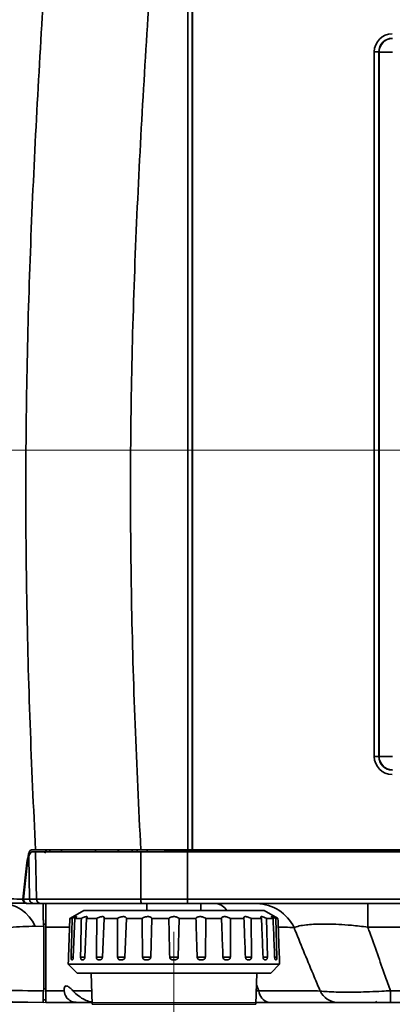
# Model space of a CAD drawing. Header units: millimetres. Extents: x 0 to 1118, y 0 to 864.
# Tile 149 of 250: x 626 to 647, y 437 to 492. Entities that reach past the tile are written whole.
import ezdxf

# ---------------------------------------------------------------- set-up
doc = ezdxf.new("R2010")
doc.units = ezdxf.units.MM
doc.linetypes.add('CENTERX2', pattern=[20.32, 12.7, -2.54, 2.54, -2.54])
doc.styles.add('SLDTEXTSTYLE0', font='TXT', dxfattribs={"width": 0.605})
doc.dimstyles.new('SLDDIMSTYLE5', dxfattribs={"dimtxt": 4.233333, "dimasz": 4.572, "dimexe": 0, "dimexo": 0.0625, "dimgap": 1.058333, "dimtad": 0, "dimtih": 1, "dimtoh": 1, "dimdec": 1, "dimlfac": 4, "dimrnd": 1e-09, "dimzin": 12, "dimdsep": 46, "dimtxsty": 'SLDTEXTSTYLE0', "dimsah": 1, "dimcen": 0.09, "dimadec": 0, "dimazin": 3, "dimtfac": 1, "dimtofl": 0, "dimtmove": 0, "dimatfit": 3, "dimfxl": 1, "dimfrac": 2, "dimtolj": 1, "dimtzin": 12, "dimarcsym": 0})
doc.dimstyles.new('SLDDIMSTYLE6', dxfattribs={"dimtxt": 4.233333, "dimasz": 4.572, "dimexe": 0, "dimexo": 0.0625, "dimgap": 1.058333, "dimtad": 0, "dimtih": 1, "dimtoh": 1, "dimdec": 1, "dimlfac": 4, "dimrnd": 1e-09, "dimzin": 4, "dimdsep": 46, "dimtxsty": 'SLDTEXTSTYLE0', "dimsah": 1, "dimcen": 0.09, "dimadec": 0, "dimazin": 1, "dimtfac": 1, "dimtofl": 0, "dimtmove": 0, "dimatfit": 3, "dimfxl": 1, "dimfrac": 2, "dimtolj": 1, "dimtzin": 12, "dimarcsym": 0})

# ---------------------------------------------------------------- blocks, each defined once
blk = doc.blocks.new('_D_18')
at = {"color": 7, "linetype": 'Continuous', "lineweight": 0}
for p, q in [((692.081, 468.099), (558.516, 468.099)), ((560.116, 468.099), (560.116, 455.973)), ((560.116, 437.349), (560.116, 449.476)), ((645.491, 437.349), (558.516, 437.349))]:
    blk.add_line(p, q, dxfattribs=at)
at = {"color": 7, "linetype": 'Continuous', "lineweight": 18}
for points in [[(560.116, 468.099), (559.354, 463.527), (560.878, 463.527)], [(560.116, 437.349), (560.878, 441.921), (559.354, 441.921)]]:
    blk.add_solid(points, dxfattribs=at)
at = {"color": 7, "linetype": 'Continuous', "lineweight": 18, "insert": (552.84, 454.933), "char_height": 4.2333, "attachment_point": 1, "style": 'SLDTEXTSTYLE0'}
blk.add_mtext('123.0', dxfattribs=at)
blk = doc.blocks.new('_D_19')
at = {"color": 7, "linetype": 'Continuous', "lineweight": 0}
for p, q in [((582.524, 446.874), (582.524, 408.011)), ((635.056, 434.043), (635.056, 408.011)), ((582.524, 409.611), (635.056, 409.611)), ((635.056, 409.611), (648.353, 409.611))]:
    blk.add_line(p, q, dxfattribs=at)
at = {"color": 7, "linetype": 'Continuous', "lineweight": 18}
for points in [[(582.524, 409.611), (587.096, 408.849), (587.096, 410.373)], [(635.056, 409.611), (630.484, 410.373), (630.484, 408.849)]]:
    blk.add_solid(points, dxfattribs=at)
at = {"color": 7, "linetype": 'Continuous', "lineweight": 18, "char_height": 4.23333, "attachment_point": 1, "style": 'SLDTEXTSTYLE0'}
for s, insert in [("DIMENSION 'A'", (655.372, 415.068)), ('(SEE LENS TABLE)', (649.322, 408.571))]:
    blk.add_mtext(s, dxfattribs=dict(at, insert=insert))
blk = doc.blocks.new('_D_20')
at = {"color": 7, "linetype": 'Continuous', "lineweight": 0}
for p, q in [((771.681, 444.249), (771.681, 423.233)), ((635.056, 434.043), (635.056, 423.233)), ((704.986, 428.082), (703.531, 428.082)), ((703.531, 428.082), (703.531, 421.585)), ((716.304, 428.082), (717.759, 428.082)), ((717.759, 428.082), (717.759, 421.585)), ((635.056, 424.833), (686.554, 424.833)), ((771.681, 424.833), (720.184, 424.833)), ((703.531, 421.585), (704.986, 421.585)), ((717.759, 421.585), (716.304, 421.585))]:
    blk.add_line(p, q, dxfattribs=at)
at = {"color": 7, "linetype": 'Continuous', "lineweight": 18}
for points in [[(635.056, 424.833), (639.628, 424.071), (639.628, 425.595)], [(771.681, 424.833), (767.109, 425.595), (767.109, 424.071)]]:
    blk.add_solid(points, dxfattribs=at)
at = {"color": 7, "linetype": 'Continuous', "lineweight": 18, "char_height": 4.2333, "attachment_point": 1, "style": 'SLDTEXTSTYLE0'}
for s, insert in [('546.5', (687.523, 427.042)), ('21.5', (704.986, 427.042))]:
    blk.add_mtext(s, dxfattribs=dict(at, insert=insert))

msp = doc.modelspace()

# ---------------------------------------------------------------- linework, layer by layer
at = {"color": 7, "linetype": 'Continuous', "lineweight": 35}
for p, q in [((635.823, 501.787), (635.823, 445.849)), ((636.089, 445.849), (636.089, 501.787)), ((636.073, 501.087), (636.073, 445.862)), ((646.19, 451.032), (646.19, 490.266)), ((646.44, 490.266), (646.19, 490.266)), ((646.44, 490.266), (646.44, 451.032)), ((646.454, 490.252), (646.44, 490.266)), ((646.454, 451.046), (646.454, 490.252)), ((647.204, 490.252), (646.454, 490.252)), ((646.44, 451.032), (646.19, 451.032)), ((646.44, 451.032), (646.454, 451.046)), ((647.204, 451.046), (646.454, 451.046)), ((627.36, 445.849), (627.144, 445.849)), ((627.163, 445.724), (627.366, 445.724)), ((627.412, 443.095), (627.366, 445.724)), ((628.149, 445.724), (628.149, 445.818)), ((628.802, 445.724), (628.805, 445.849)), ((630.69, 445.724), (630.692, 445.849)), ((631.987, 445.849), (631.942, 445.724)), ((632.746, 445.849), (632.713, 445.724)), ((633.026, 445.849), (632.996, 445.724)), ((633.214, 445.849), (635.823, 445.849)), ((633.221, 445.724), (633.223, 443.095)), ((635.806, 445.724), (633.221, 445.724)), ((633.571, 445.724), (633.571, 445.849)), ((634.558, 445.773), (634.558, 445.849)), ((634.558, 445.773), (634.568, 445.782)), ((634.568, 445.782), (634.568, 445.849)), ((634.818, 445.849), (634.818, 445.786)), ((634.818, 445.786), (635.947, 445.786)), ((634.818, 445.724), (634.818, 445.786)), ((635.808, 443.095), (635.806, 445.724)), ((765.431, 445.724), (635.806, 445.724)), ((636.073, 445.862), (635.823, 445.849)), ((635.947, 445.724), (635.947, 445.786)), ((636.073, 445.771), (636.073, 445.862)), ((648.422, 445.771), (636.073, 445.771)), ((636.089, 445.849), (636.074, 445.834)), ((636.074, 445.834), (648.416, 445.834)), ((765.431, 445.849), (636.089, 445.849)), ((626.885, 445.117), (626.665, 443.099)), ((626.992, 445.499), (626.907, 444.992)), ((626.992, 445.499), (627.034, 443.095)), ((626.701, 443.095), (626.907, 444.992)), ((627.931, 442.849), (627.931, 442.877)), ((633.223, 443.095), (635.808, 443.095)), ((635.808, 443.095), (765.431, 443.095)), ((630.047, 442.474), (629.437, 442.122)), ((630.047, 442.474), (640.065, 442.474)), ((635.814, 442.849), (633.236, 442.849)), ((633.556, 442.849), (633.556, 442.474)), ((765.431, 442.849), (635.814, 442.849)), ((636.556, 442.474), (636.556, 442.849)), ((640.676, 442.122), (640.065, 442.474)), ((645.828, 442.849), (645.828, 441.546)), ((629.277, 442.026), (629.2, 439.869)), ((629.277, 442.026), (629.401, 442.026)), ((629.547, 442.026), (629.461, 439.869)), ((629.547, 442.026), (629.91, 442.026)), ((630.193, 442.026), (630.103, 439.869)), ((630.193, 442.026), (630.77, 442.026)), ((631.17, 442.026), (631.083, 439.869)), ((631.17, 442.026), (631.922, 442.026)), ((632.412, 442.026), (632.334, 439.869)), ((632.412, 442.026), (633.288, 442.026)), ((633.834, 442.026), (633.77, 439.869)), ((633.834, 442.026), (634.774, 442.026)), ((635.339, 442.026), (635.294, 439.869)), ((635.339, 442.026), (636.279, 442.026)), ((636.825, 442.026), (636.801, 439.869)), ((636.825, 442.026), (637.701, 442.026)), ((638.191, 442.026), (638.19, 439.869)), ((638.191, 442.026), (638.943, 442.026)), ((639.343, 442.026), (639.365, 439.869)), ((639.343, 442.026), (639.92, 442.026)), ((640.202, 442.026), (640.247, 439.869)), ((640.202, 442.026), (640.565, 442.026)), ((640.712, 442.026), (640.775, 439.869)), ((640.712, 442.026), (640.835, 442.026)), ((627.819, 441.583), (627.351, 441.591)), ((627.815, 441.698), (627.931, 441.7)), ((627.819, 441.583), (627.815, 441.698)), ((627.931, 441.576), (627.931, 441.7)), ((629.26, 441.546), (627.931, 441.546)), ((670.062, 441.546), (645.828, 441.546)), ((629.19, 439.724), (629.181, 439.474)), ((629.19, 439.724), (629.19, 439.724)), ((629.338, 439.869), (629.464, 439.869)), ((629.407, 439.724), (629.374, 439.724)), ((629.866, 439.869), (630.107, 439.869)), ((630.008, 439.724), (629.945, 439.724)), ((630.748, 439.869), (631.084, 439.869)), ((630.953, 439.724), (630.864, 439.724)), ((631.923, 439.869), (632.336, 439.869)), ((632.178, 439.724), (632.069, 439.724)), ((633.311, 439.869), (633.77, 439.869)), ((633.599, 439.724), (633.477, 439.724)), ((634.819, 439.869), (635.294, 439.869)), ((635.12, 439.724), (634.993, 439.724)), ((636.343, 439.869), (636.801, 439.869)), ((636.636, 439.724), (636.514, 439.724)), ((637.776, 439.869), (638.19, 439.869)), ((638.044, 439.724), (637.935, 439.724)), ((639.009, 439.869), (639.365, 439.869)), ((639.249, 439.724), (639.16, 439.724)), ((640.006, 439.869), (640.247, 439.869)), ((640.168, 439.724), (640.105, 439.724)), ((640.649, 439.869), (640.775, 439.869)), ((640.739, 439.724), (640.706, 439.724)), ((640.923, 439.724), (640.922, 439.724)), ((640.931, 439.474), (640.923, 439.724)), ((629.181, 439.474), (629.681, 438.974)), ((629.181, 439.474), (640.931, 439.474)), ((640.431, 438.974), (640.931, 439.474)), ((629.681, 438.974), (640.431, 438.974)), ((630.453, 438.974), (630.513, 437.244)), ((639.6, 437.244), (639.66, 438.974)), ((627.807, 437.986), (627.781, 437.868)), ((627.816, 438.099), (627.807, 437.986)), ((627.816, 438.099), (627.931, 438.101)), ((629.438, 438.001), (630.487, 438.001)), ((639.626, 437.991), (639.765, 437.995)), ((639.637, 438.329), (639.765, 437.995)), ((647.091, 438.001), (753.521, 438.001)), ((647.091, 437.349), (647.091, 438.001)), ((627.781, 437.352), (625.208, 437.397)), ((627.781, 437.497), (627.931, 437.499)), ((646.244, 437.349), (646.306, 437.412)), ((630.51, 437.349), (629.7, 437.349)), ((630.513, 437.244), (639.6, 437.244)), ((753.521, 437.349), (647.091, 437.349))]:
    msp.add_line(p, q, dxfattribs=at)
at = {"color": 7, "linetype": 'CENTERX2', "lineweight": 18}
msp.add_line((635.056, 435.643), (635.056, 441.287), dxfattribs=at)
at = {"color": 7, "linetype": 'Continuous', "lineweight": 35, "flags": 128}
msp.add_lwpolyline([(627.931, 441.546), (627.931, 441.968), (627.931, 442.215), (627.931, 442.36), (627.931, 442.421), (627.931, 442.453), (627.931, 442.457), (627.931, 442.458), (627.931, 442.458), (627.931, 442.458), (627.931, 442.458), (627.931, 442.458), (627.931, 442.458), (627.931, 442.458), (627.931, 442.458), (627.931, 442.631), (627.931, 442.708), (627.931, 442.749), (627.931, 442.768), (627.931, 442.79), (627.931, 442.816), (627.931, 442.839), (627.931, 442.849)], dxfattribs=at)
at = {"color": 7, "linetype": 'Continuous', "lineweight": 35}
for centre, radius, start, end in [((647.205, 490.251), 0.751, 90.0817, 179.9183), ((647.205, 451.048), 0.751, 180.0817, 269.9183), ((634.631, 445.782), 0.0625, 180.0211, 248.6549), ((625.319, 440.66), 2.235, 24.6147, 87.7524), ((627.66, 443.098), 0.248, 180.6365, 269.6487), ((634.399, 443.034), 1.178, 177.054, 189.0431), ((637.299, 442.021), 0.834, 32.8851, 83.0674), ((639.629, 440.528), 2.321, 25.1343, 89.1244), ((640.504, 438.069), 0.742, 185.6959, 256.0303), ((644.183, 438.453), 1.104, 205.1146, 268.5867)]:
    msp.add_arc(centre, radius, start, end, dxfattribs=at)
for centre, major_axis, ratio, start_param, end_param in [((647.191, 490.265), (0.708, -0.708), 0.998783, 2.356803, 3.926382), ((647.191, 490.265), (-0.531, 0.531), 0.997973, 5.498396, 7.067974), ((647.191, 451.033), (0.708, 0.708), 0.998783, 2.356803, 3.926382), ((647.191, 451.033), (0.531, 0.531), 0.997973, 2.356803, 3.926382), ((634.621, 445.773), (0.0442, 0.0442), 0.999695, 2.356347, 3.239786), ((634.818, 445.782), (0.25, 0), 0.013091, 1.570796, 3.124139), ((635.947, 445.598), (0.133, 0.133), 0.999695, 6.235195, 7.068431), ((636.074, 445.771), (0, 0.0625), 0.017455, 0.017453, 1.570796), ((635.814, 443.099), (0, 0.25), 0.026186, 1.58825, 3.141593)]:
    msp.add_ellipse(centre, major_axis=major_axis, ratio=ratio, start_param=start_param, end_param=end_param, dxfattribs=at)
for points, knots in [([(627.36, 445.849), (627.252, 448.182), (627.037, 452.847), (626.852, 459.853), (626.801, 466.865), (626.894, 473.87), (627.127, 480.861), (627.586, 490.166), (628.045, 497.138), (628.351, 501.787)], [0, 0, 0, 0, 0.1251208, 0.250239, 0.3755319, 0.5008247, 0.6255789, 0.750336, 1, 1, 1, 1]), ([(634.251, 501.787), (633.931, 497.115), (633.451, 490.107), (632.961, 480.752), (632.713, 473.75), (632.617, 466.763), (632.673, 459.792), (632.871, 452.82), (633.1, 448.173), (633.214, 445.849)], [0, 0, 0, 0, 0.25089, 0.376378, 0.501863, 0.626294, 0.750725, 0.875361, 1, 1, 1, 1]), ([(626.885, 445.117), (626.912, 445.296), (626.967, 445.654), (627.067, 445.832), (627.129, 445.846), (627.144, 445.849)], [0, 0, 0, 0, 0.427713, 0.855153, 1, 1, 1, 1]), ([(627.163, 445.724), (627.116, 445.699), (627.057, 445.668), (627.003, 445.528), (626.992, 445.499)], [0, 0, 0, 0, 0.797946, 1, 1, 1, 1]), ([(633.214, 445.849), (632.863, 445.849), (632.161, 445.849), (631.15, 445.849), (630.207, 445.849), (629.357, 445.849), (628.628, 445.849), (628.034, 445.849), (627.586, 445.849), (627.435, 445.849), (627.36, 445.849)], [0, 0, 0, 0, 0.1241673, 0.2483344, 0.3725055, 0.496676, 0.6207674, 0.7448581, 0.8724294, 1, 1, 1, 1]), ([(627.366, 445.724), (627.424, 445.724), (627.539, 445.724), (627.881, 445.724), (628.376, 445.724), (629.047, 445.724), (629.847, 445.724), (630.752, 445.724), (631.74, 445.724), (632.577, 445.724), (633.074, 445.724), (633.221, 445.724)], [0, 0, 0, 0, 0.102687, 0.205367, 0.32871, 0.452037, 0.57587, 0.699698, 0.824011, 0.948312, 1, 1, 1, 1]), ([(628.036, 445.849), (628.009, 445.841), (627.954, 445.824), (627.907, 445.709), (627.883, 445.65)], [0, 0, 0, 0, 0.490119, 1, 1, 1, 1]), ([(621.032, 443.17), (621.075, 443.169), (621.29, 443.167), (622.187, 443.156), (623.615, 443.139), (625.307, 443.117), (626.212, 443.105), (626.665, 443.099)], [0, 0, 0, 0, 0.01986, 0.099301, 0.417078, 0.708546, 1, 1, 1, 1]), ([(626.873, 442.868), (626.489, 442.874), (625.722, 442.888), (624.359, 442.912), (622.869, 442.938), (621.8, 442.956), (621.265, 442.966)], [0, 0, 0, 0, 0.249733, 0.499473, 0.749731, 1, 1, 1, 1]), ([(626.665, 443.099), (626.664, 443.07), (626.664, 443.016), (626.699, 442.948), (626.748, 442.903), (626.795, 442.878), (626.826, 442.875), (626.836, 442.873)], [0, 0, 0, 0, 0.3215184, 0.5717407, 0.7639279, 0.9223324, 1, 1, 1, 1]), ([(626.719, 442.976), (626.709, 443.006), (626.697, 443.045), (626.7, 443.085), (626.701, 443.095)], [0, 0, 0, 0, 0.748525, 1, 1, 1, 1]), ([(626.701, 443.095), (626.729, 443.095), (626.797, 443.095), (626.908, 443.095), (626.992, 443.095), (627.034, 443.095)], [0, 0, 0, 0, 0.261537, 0.631038, 1, 1, 1, 1]), ([(626.938, 442.849), (626.909, 442.852), (626.853, 442.858), (626.777, 442.901), (626.736, 442.946), (626.72, 442.974), (626.719, 442.976)], [0, 0, 0, 0, 0.321213, 0.642481, 0.962285, 1, 1, 1, 1]), ([(627.034, 443.095), (627.066, 443.095), (627.131, 443.095), (627.226, 443.095), (627.32, 443.095), (627.381, 443.095), (627.412, 443.095)], [0, 0, 0, 0, 0.249477, 0.499652, 0.749827, 1, 1, 1, 1]), ([(627.034, 443.095), (627.037, 443.067), (627.044, 443.011), (627.087, 442.937), (627.151, 442.881), (627.217, 442.855), (627.262, 442.849), (627.279, 442.849), (627.281, 442.849)], [0, 0, 0, 0, 0.217031, 0.434061, 0.651111, 0.868203, 0.979473, 1, 1, 1, 1]), ([(627.412, 443.095), (627.412, 443.095), (627.461, 443.095), (627.61, 443.095), (627.98, 443.095), (628.511, 443.095), (629.198, 443.095), (630.011, 443.095), (630.924, 443.095), (631.914, 443.095), (632.694, 443.095), (633.133, 443.095), (633.223, 443.095)], [0, 0, 0, 0, 0.000002, 0.112475, 0.224942, 0.348388, 0.471821, 0.595639, 0.719452, 0.843739, 0.968017, 1, 1, 1, 1]), ([(627.281, 442.849), (627.24, 442.849), (627.156, 442.849), (627.042, 442.849), (626.97, 442.849), (626.938, 442.849)], [0, 0, 0, 0, 0.355565, 0.713432, 1, 1, 1, 1]), ([(627.659, 442.849), (627.628, 442.849), (627.567, 442.849), (627.473, 442.849), (627.378, 442.849), (627.313, 442.849), (627.281, 442.849)], [0, 0, 0, 0, 0.250711, 0.501422, 0.752133, 1, 1, 1, 1]), ([(633.236, 442.849), (633.15, 442.849), (632.729, 442.849), (631.98, 442.849), (631.03, 442.849), (630.154, 442.849), (629.373, 442.849), (628.713, 442.849), (628.206, 442.849), (627.842, 442.849), (627.72, 442.849), (627.659, 442.849)], [0, 0, 0, 0, 0.03201, 0.156284, 0.280567, 0.404393, 0.528224, 0.651653, 0.775094, 0.887544, 1, 1, 1, 1]), ([(627.781, 442.852), (627.781, 442.833), (627.781, 442.794), (627.781, 442.53), (627.781, 442.179), (627.781, 442.042)], [0, 0, 0, 0, 0.374017, 0.754255, 1, 1, 1, 1]), ([(627.815, 441.698), (627.809, 441.768), (627.799, 441.894), (627.787, 441.996), (627.781, 442.042)], [0, 0, 0, 0, 0.560315, 1, 1, 1, 1]), ([(629.437, 442.121), (629.438, 442.122), (629.441, 442.124), (629.418, 442.11), (629.37, 442.081), (629.318, 442.05), (629.284, 442.029), (629.277, 442.026)], [0, 0, 0, 0, 0.093724, 0.357057, 0.628052, 0.92875, 1, 1, 1, 1]), ([(629.338, 439.869), (629.353, 440.375), (629.374, 441.094), (629.395, 441.813), (629.401, 442.026)], [0, 0, 0, 0, 0.70422, 1, 1, 1, 1]), ([(629.401, 442.026), (629.417, 442.034), (629.466, 442.059), (629.542, 442.096), (629.61, 442.122), (629.643, 442.126), (629.644, 442.111), (629.618, 442.081), (629.58, 442.05), (629.553, 442.029), (629.547, 442.026)], [0, 0, 0, 0, 0.07715, 0.239942, 0.403542, 0.546428, 0.678221, 0.813848, 0.964341, 1, 1, 1, 1]), ([(629.866, 439.869), (629.876, 440.375), (629.89, 441.094), (629.906, 441.813), (629.91, 442.026)], [0, 0, 0, 0, 0.70422, 1, 1, 1, 1]), ([(629.91, 442.026), (629.927, 442.034), (629.978, 442.059), (630.064, 442.096), (630.153, 442.122), (630.211, 442.126), (630.238, 442.111), (630.237, 442.081), (630.216, 442.05), (630.197, 442.029), (630.193, 442.026)], [0, 0, 0, 0, 0.07715, 0.239942, 0.403542, 0.546428, 0.678221, 0.813848, 0.964341, 1, 1, 1, 1]), ([(630.748, 439.869), (630.752, 440.375), (630.759, 441.094), (630.768, 441.813), (630.77, 442.026)], [0, 0, 0, 0, 0.70422, 1, 1, 1, 1]), ([(630.77, 442.026), (630.786, 442.034), (630.836, 442.059), (630.927, 442.096), (631.03, 442.122), (631.11, 442.126), (631.16, 442.111), (631.184, 442.081), (631.181, 442.05), (631.172, 442.029), (631.17, 442.026)], [0, 0, 0, 0, 0.07715, 0.239942, 0.403542, 0.546428, 0.678221, 0.813848, 0.964341, 1, 1, 1, 1]), ([(631.923, 439.869), (631.922, 440.375), (631.921, 441.094), (631.922, 441.813), (631.922, 442.026)], [0, 0, 0, 0, 0.70422, 1, 1, 1, 1]), ([(631.922, 442.026), (631.937, 442.034), (631.982, 442.059), (632.072, 442.096), (632.182, 442.122), (632.277, 442.126), (632.348, 442.111), (632.395, 442.081), (632.411, 442.05), (632.412, 442.029), (632.412, 442.026)], [0, 0, 0, 0, 0.07715, 0.2399417, 0.4035425, 0.5464281, 0.6782206, 0.8138479, 0.964341, 1, 1, 1, 1]), ([(633.288, 442.026), (633.3, 442.034), (633.338, 442.059), (633.419, 442.096), (633.53, 442.122), (633.634, 442.126), (633.72, 442.111), (633.787, 442.081), (633.82, 442.05), (633.832, 442.029), (633.834, 442.026)], [0, 0, 0, 0, 0.07715, 0.239942, 0.403542, 0.546428, 0.678221, 0.813848, 0.964341, 1, 1, 1, 1]), ([(633.311, 439.869), (633.305, 440.375), (633.296, 441.094), (633.29, 441.813), (633.288, 442.026)], [0, 0, 0, 0, 0.70422, 1, 1, 1, 1]), ([(634.774, 442.026), (634.783, 442.034), (634.81, 442.059), (634.878, 442.096), (634.981, 442.122), (635.088, 442.126), (635.183, 442.111), (635.266, 442.081), (635.315, 442.05), (635.335, 442.029), (635.339, 442.026)], [0, 0, 0, 0, 0.07715, 0.239942, 0.403542, 0.546428, 0.678221, 0.813848, 0.964341, 1, 1, 1, 1]), ([(634.819, 439.869), (634.808, 440.375), (634.792, 441.094), (634.778, 441.813), (634.774, 442.026)], [0, 0, 0, 0, 0.70422, 1, 1, 1, 1]), ([(636.279, 442.026), (636.284, 442.034), (636.3, 442.059), (636.35, 442.096), (636.438, 442.122), (636.54, 442.126), (636.638, 442.111), (636.731, 442.081), (636.791, 442.05), (636.82, 442.029), (636.825, 442.026)], [0, 0, 0, 0, 0.07715, 0.239942, 0.403542, 0.546428, 0.678221, 0.813848, 0.964341, 1, 1, 1, 1]), ([(636.343, 439.869), (636.327, 440.375), (636.305, 441.094), (636.285, 441.813), (636.279, 442.026)], [0, 0, 0, 0, 0.70422, 1, 1, 1, 1]), ([(637.701, 442.026), (637.702, 442.034), (637.704, 442.059), (637.733, 442.096), (637.801, 442.122), (637.89, 442.126), (637.985, 442.111), (638.081, 442.081), (638.149, 442.05), (638.184, 442.029), (638.191, 442.026)], [0, 0, 0, 0, 0.07715, 0.2399417, 0.4035425, 0.5464281, 0.6782206, 0.8138479, 0.964341, 1, 1, 1, 1]), ([(637.779, 439.869), (637.76, 440.375), (637.733, 441.094), (637.708, 441.813), (637.701, 442.026)], [0, 0, 0, 0, 0.70422, 1, 1, 1, 1]), ([(638.943, 442.026), (638.939, 442.034), (638.929, 442.059), (638.934, 442.096), (638.976, 442.122), (639.047, 442.126), (639.132, 442.111), (639.226, 442.081), (639.297, 442.05), (639.335, 442.029), (639.343, 442.026)], [0, 0, 0, 0, 0.07715, 0.239942, 0.403542, 0.546428, 0.678221, 0.813848, 0.964341, 1, 1, 1, 1]), ([(639.03, 439.869), (639.009, 440.375), (638.979, 441.094), (638.951, 441.813), (638.943, 442.026)], [0, 0, 0, 0, 0.70422, 1, 1, 1, 1]), ([(639.92, 442.026), (639.912, 442.034), (639.889, 442.059), (639.87, 442.096), (639.885, 442.122), (639.933, 442.126), (640.002, 442.111), (640.086, 442.081), (640.155, 442.05), (640.195, 442.029), (640.202, 442.026)], [0, 0, 0, 0, 0.07715, 0.2399417, 0.4035425, 0.5464281, 0.6782206, 0.8138479, 0.964341, 1, 1, 1, 1]), ([(640.01, 439.869), (639.988, 440.375), (639.958, 441.094), (639.928, 441.813), (639.92, 442.026)], [0, 0, 0, 0, 0.70422, 1, 1, 1, 1]), ([(640.565, 442.026), (640.554, 442.034), (640.52, 442.059), (640.479, 442.096), (640.464, 442.122), (640.486, 442.126), (640.534, 442.111), (640.603, 442.081), (640.666, 442.05), (640.704, 442.029), (640.712, 442.026)], [0, 0, 0, 0, 0.07715, 0.239942, 0.403542, 0.546428, 0.678221, 0.813848, 0.964341, 1, 1, 1, 1]), ([(640.652, 439.869), (640.631, 440.375), (640.602, 441.094), (640.574, 441.813), (640.565, 442.026)], [0, 0, 0, 0, 0.70422, 1, 1, 1, 1]), ([(640.835, 442.026), (640.822, 442.034), (640.778, 442.06), (640.719, 442.095), (640.676, 442.121), (640.676, 442.121), (640.676, 442.121)], [0, 0, 0, 0, 0.154448, 0.480343, 0.807859, 1, 1, 1, 1]), ([(640.913, 439.869), (640.895, 440.375), (640.869, 441.094), (640.843, 441.813), (640.835, 442.026)], [0, 0, 0, 0, 0.70422, 1, 1, 1, 1]), ([(627.351, 441.591), (626.882, 441.581), (625.943, 441.562), (624.585, 441.293), (623.567, 440.953), (623.006, 440.693), (622.869, 440.629)], [0, 0, 0, 0, 0.300838, 0.601653, 0.902411, 1, 1, 1, 1]), ([(627.819, 441.583), (627.819, 441.522), (627.819, 441.316), (627.819, 440.963), (627.818, 440.522), (627.818, 440.079), (627.818, 439.635), (627.817, 439.157), (627.817, 438.646), (627.816, 438.281), (627.816, 438.099)], [0, 0, 0, 0, 0.0527177, 0.1802478, 0.307778, 0.4353082, 0.5628383, 0.6903685, 0.8451833, 1, 1, 1, 1]), ([(627.931, 441.546), (627.931, 441.328), (627.931, 440.531), (627.931, 439.351), (627.931, 438.379), (627.931, 438.001)], [0, 0, 0, 0, 0.187112, 0.683804, 1, 1, 1, 1]), ([(641.73, 441.514), (641.579, 441.521), (641.343, 441.533), (640.981, 441.537), (640.853, 441.539)], [0, 0, 0, 0, 0.64461, 1, 1, 1, 1]), ([(645.828, 441.546), (645.522, 441.58), (644.977, 441.64), (644.207, 441.693), (643.571, 441.716), (643.026, 441.712), (642.663, 441.692), (642.314, 441.659), (641.991, 441.608), (641.817, 441.545), (641.73, 441.514)], [0, 0, 0, 0, 0.1690953, 0.3019307, 0.4346544, 0.5502332, 0.665844, 0.7132919, 0.8565505, 1, 1, 1, 1]), ([(643.184, 437.984), (643.073, 438.247), (642.598, 439.367), (642.119, 440.545), (641.752, 441.46), (641.73, 441.514)], [0, 0, 0, 0, 0.223334, 0.95368, 1, 1, 1, 1]), ([(645.828, 441.546), (645.858, 441.462), (646.182, 440.548), (646.602, 439.366), (646.995, 438.269), (647.091, 438.001)], [0, 0, 0, 0, 0.071695, 0.772618, 1, 1, 1, 1]), ([(629.2, 439.869), (629.199, 439.853), (629.198, 439.821), (629.196, 439.779), (629.193, 439.747), (629.191, 439.727), (629.191, 439.725), (629.19, 439.724)], [0, 0, 0, 0, 0.189173, 0.378299, 0.56892, 0.766752, 1, 1, 1, 1]), ([(629.374, 439.724), (629.367, 439.726), (629.356, 439.729), (629.345, 439.763), (629.339, 439.802), (629.338, 439.84), (629.338, 439.863), (629.338, 439.869)], [0, 0, 0, 0, 0.328129, 0.529806, 0.731946, 0.925571, 1, 1, 1, 1]), ([(629.461, 439.869), (629.46, 439.853), (629.458, 439.821), (629.449, 439.779), (629.437, 439.747), (629.422, 439.727), (629.412, 439.725), (629.407, 439.724)], [0, 0, 0, 0, 0.189173, 0.378299, 0.56892, 0.766752, 1, 1, 1, 1]), ([(629.945, 439.724), (629.931, 439.726), (629.909, 439.729), (629.885, 439.763), (629.871, 439.802), (629.866, 439.84), (629.866, 439.863), (629.866, 439.869)], [0, 0, 0, 0, 0.328129, 0.529806, 0.731946, 0.925571, 1, 1, 1, 1]), ([(630.103, 439.869), (630.102, 439.853), (630.099, 439.821), (630.084, 439.779), (630.063, 439.747), (630.037, 439.727), (630.018, 439.725), (630.008, 439.724)], [0, 0, 0, 0, 0.189173, 0.378299, 0.56892, 0.766752, 1, 1, 1, 1]), ([(630.864, 439.724), (630.844, 439.726), (630.813, 439.729), (630.777, 439.763), (630.756, 439.802), (630.748, 439.84), (630.748, 439.863), (630.748, 439.869)], [0, 0, 0, 0, 0.328129, 0.529806, 0.731946, 0.925571, 1, 1, 1, 1]), ([(631.083, 439.869), (631.081, 439.853), (631.078, 439.821), (631.058, 439.779), (631.03, 439.747), (630.994, 439.727), (630.967, 439.725), (630.953, 439.724)], [0, 0, 0, 0, 0.189173, 0.378299, 0.56892, 0.766752, 1, 1, 1, 1]), ([(632.069, 439.724), (632.045, 439.726), (632.006, 439.729), (631.961, 439.763), (631.934, 439.802), (631.924, 439.84), (631.923, 439.863), (631.923, 439.869)], [0, 0, 0, 0, 0.328129, 0.529806, 0.731946, 0.925571, 1, 1, 1, 1]), ([(632.334, 439.869), (632.332, 439.853), (632.328, 439.821), (632.304, 439.779), (632.271, 439.747), (632.227, 439.727), (632.195, 439.725), (632.178, 439.724)], [0, 0, 0, 0, 0.189173, 0.378299, 0.56892, 0.766752, 1, 1, 1, 1]), ([(633.477, 439.724), (633.45, 439.726), (633.407, 439.729), (633.356, 439.763), (633.325, 439.802), (633.313, 439.84), (633.312, 439.863), (633.311, 439.869)], [0, 0, 0, 0, 0.328129, 0.529806, 0.731946, 0.925571, 1, 1, 1, 1]), ([(633.77, 439.869), (633.768, 439.853), (633.764, 439.821), (633.738, 439.779), (633.702, 439.747), (633.654, 439.727), (633.618, 439.725), (633.599, 439.724)], [0, 0, 0, 0, 0.189173, 0.378299, 0.56892, 0.766752, 1, 1, 1, 1]), ([(634.993, 439.724), (634.965, 439.726), (634.92, 439.729), (634.866, 439.763), (634.834, 439.802), (634.821, 439.84), (634.82, 439.863), (634.819, 439.869)], [0, 0, 0, 0, 0.328129, 0.529806, 0.731946, 0.925571, 1, 1, 1, 1]), ([(635.294, 439.869), (635.292, 439.853), (635.288, 439.821), (635.262, 439.779), (635.225, 439.747), (635.176, 439.727), (635.139, 439.725), (635.12, 439.724)], [0, 0, 0, 0, 0.189173, 0.378299, 0.56892, 0.766752, 1, 1, 1, 1]), ([(636.514, 439.724), (636.486, 439.726), (636.443, 439.729), (636.39, 439.763), (636.358, 439.802), (636.345, 439.84), (636.343, 439.863), (636.343, 439.869)], [0, 0, 0, 0, 0.328129, 0.529806, 0.731946, 0.925571, 1, 1, 1, 1]), ([(636.801, 439.869), (636.8, 439.853), (636.796, 439.821), (636.772, 439.779), (636.737, 439.747), (636.69, 439.727), (636.655, 439.725), (636.636, 439.724)], [0, 0, 0, 0, 0.189173, 0.378299, 0.56892, 0.766752, 1, 1, 1, 1]), ([(637.935, 439.724), (637.91, 439.726), (637.871, 439.729), (637.823, 439.763), (637.794, 439.802), (637.781, 439.84), (637.78, 439.863), (637.779, 439.869)], [0, 0, 0, 0, 0.328129, 0.529806, 0.731946, 0.925571, 1, 1, 1, 1]), ([(638.19, 439.869), (638.189, 439.853), (638.186, 439.821), (638.165, 439.779), (638.134, 439.747), (638.092, 439.727), (638.061, 439.725), (638.044, 439.724)], [0, 0, 0, 0, 0.189173, 0.378299, 0.56892, 0.766752, 1, 1, 1, 1]), ([(639.16, 439.724), (639.139, 439.726), (639.107, 439.729), (639.067, 439.763), (639.043, 439.802), (639.032, 439.84), (639.03, 439.863), (639.03, 439.869)], [0, 0, 0, 0, 0.328129, 0.529806, 0.731946, 0.925571, 1, 1, 1, 1]), ([(639.365, 439.869), (639.364, 439.853), (639.362, 439.821), (639.346, 439.779), (639.321, 439.747), (639.288, 439.727), (639.263, 439.725), (639.249, 439.724)], [0, 0, 0, 0, 0.189173, 0.378299, 0.56892, 0.766752, 1, 1, 1, 1]), ([(640.105, 439.724), (640.09, 439.726), (640.067, 439.729), (640.038, 439.763), (640.02, 439.802), (640.011, 439.84), (640.01, 439.863), (640.01, 439.869)], [0, 0, 0, 0, 0.328129, 0.529806, 0.731946, 0.925571, 1, 1, 1, 1]), ([(640.247, 439.869), (640.246, 439.853), (640.246, 439.821), (640.235, 439.779), (640.218, 439.747), (640.195, 439.727), (640.178, 439.725), (640.168, 439.724)], [0, 0, 0, 0, 0.1891728, 0.3782987, 0.5689198, 0.7667517, 1, 1, 1, 1]), ([(640.706, 439.724), (640.698, 439.726), (640.686, 439.729), (640.669, 439.763), (640.659, 439.802), (640.653, 439.84), (640.652, 439.863), (640.652, 439.869)], [0, 0, 0, 0, 0.328129, 0.529806, 0.731946, 0.925571, 1, 1, 1, 1]), ([(640.775, 439.869), (640.775, 439.853), (640.775, 439.821), (640.771, 439.779), (640.763, 439.747), (640.752, 439.727), (640.744, 439.725), (640.739, 439.724)], [0, 0, 0, 0, 0.189173, 0.378299, 0.56892, 0.766752, 1, 1, 1, 1]), ([(640.922, 439.724), (640.922, 439.726), (640.921, 439.729), (640.918, 439.763), (640.916, 439.802), (640.914, 439.84), (640.913, 439.863), (640.913, 439.869)], [0, 0, 0, 0, 0.328129, 0.529806, 0.731946, 0.925571, 1, 1, 1, 1]), ([(624.266, 438.048), (624.665, 438.041), (625.886, 438.019), (627.034, 437.999), (627.807, 437.986)], [0, 0, 0, 0, 0.3264795, 1, 1, 1, 1]), ([(627.931, 437.499), (627.931, 437.501), (627.931, 437.508), (627.931, 437.584), (627.931, 437.748), (627.931, 437.981), (627.931, 438.101)], [0, 0, 0, 0, 0.148352, 0.44553, 0.716923, 1, 1, 1, 1]), ([(627.931, 438.001), (628.069, 438.001), (628.415, 438.001), (628.755, 438.001), (628.959, 438.001)], [0, 0, 0, 0, 0.396796, 1, 1, 1, 1]), ([(627.931, 437.349), (627.931, 437.372), (627.931, 437.404), (627.931, 437.607), (627.931, 437.774), (627.931, 437.912), (627.931, 438.001)], [0, 0, 0, 0, 0.49076, 0.715222, 0.817565, 1, 1, 1, 1]), ([(629.438, 438.001), (629.386, 438.054), (629.287, 438.157), (629.154, 438.251), (629.052, 438.276), (628.983, 438.234), (628.954, 438.134), (628.958, 438.04), (628.959, 438.001)], [0, 0, 0, 0, 0.191958, 0.371157, 0.518384, 0.665657, 0.860352, 1, 1, 1, 1]), ([(628.959, 438.001), (628.983, 437.876), (629.023, 437.67), (629.235, 437.462), (629.461, 437.364), (629.629, 437.354), (629.7, 437.349)], [0, 0, 0, 0, 0.3828945, 0.6340295, 0.8432677, 1, 1, 1, 1]), ([(630.509, 437.372), (630.471, 437.376), (630.34, 437.389), (630.069, 437.502), (629.729, 437.708), (629.538, 437.9), (629.438, 438.001)], [0, 0, 0, 0, 0.093451, 0.327832, 0.649253, 1, 1, 1, 1]), ([(639.765, 437.995), (640.116, 437.997), (640.823, 438.001), (641.744, 438.001), (642.559, 437.996), (642.974, 437.988), (643.184, 437.984)], [0, 0, 0, 0, 0.247196, 0.4993, 0.747173, 1, 1, 1, 1]), ([(643.184, 437.984), (643.309, 437.971), (643.559, 437.946), (644.052, 437.923), (644.623, 437.914), (645.255, 437.919), (645.926, 437.939), (646.541, 437.967), (646.933, 437.991), (647.091, 438.001)], [0, 0, 0, 0, 0.151294, 0.302553, 0.455442, 0.608328, 0.754684, 0.901068, 1, 1, 1, 1]), ([(627.781, 437.352), (627.781, 437.366), (627.781, 437.395), (627.781, 437.58), (627.781, 437.799), (627.781, 437.868)], [0, 0, 0, 0, 0.399849, 0.812691, 1, 1, 1, 1]), ([(629.7, 437.349), (629.578, 437.349), (629, 437.349), (628.402, 437.349), (627.931, 437.349)], [0, 0, 0, 0, 0.21226, 1, 1, 1, 1]), ([(640.325, 437.349), (640.157, 437.349), (639.891, 437.349), (639.681, 437.349), (639.603, 437.349)], [0, 0, 0, 0, 0.6290006, 1, 1, 1, 1]), ([(644.156, 437.349), (643.928, 437.349), (643.467, 437.349), (642.561, 437.349), (641.522, 437.349), (640.726, 437.349), (640.325, 437.349)], [0, 0, 0, 0, 0.24777, 0.500638, 0.747789, 1, 1, 1, 1]), ([(647.091, 437.349), (646.97, 437.349), (646.672, 437.349), (646.203, 437.349), (645.694, 437.349), (645.217, 437.349), (644.79, 437.349), (644.426, 437.349), (644.246, 437.349), (644.156, 437.349)], [0, 0, 0, 0, 0.099982, 0.246435, 0.392833, 0.544814, 0.6968, 0.848366, 1, 1, 1, 1])]:
    msp.add_open_spline(points, degree=3, knots=knots, dxfattribs=at)

# ---------------------------------------------------------------- dimensions: what is measured, and where the dimension line sits
at = {"color": 7, "linetype": 'Continuous', "lineweight": 18}
dim = msp.add_linear_dim(base=(560.116, 437.349), p1=(693.681, 468.099), p2=(647.091, 437.349), angle=90, dimstyle='SLDDIMSTYLE6', dxfattribs=at)
dim.commit()
dim.dimension.update_dxf_attribs({"geometry": '_D_18', "text_midpoint": (560.116, 452.724), "dimtype": 160})
dim = msp.add_linear_dim(base=(582.524, 409.611), p1=(635.056, 435.643), p2=(582.524, 448.474), text="DIMENSION 'A'\\P(SEE LENS TABLE)", dimstyle='SLDDIMSTYLE5', dxfattribs=at)
dim.commit()
dim.dimension.update_dxf_attribs({"geometry": '_D_19', "text_midpoint": (676.139, 409.611), "dimtype": 160})
dim = msp.add_linear_dim(base=(771.681, 424.833), p1=(635.056, 435.643), p2=(771.681, 445.849), dimstyle='SLDDIMSTYLE5', dxfattribs=at)
dim.commit()
dim.dimension.update_dxf_attribs({"geometry": '_D_20', "text_midpoint": (703.369, 424.833), "dimtype": 160})

doc.saveas('drawing.dxf')
